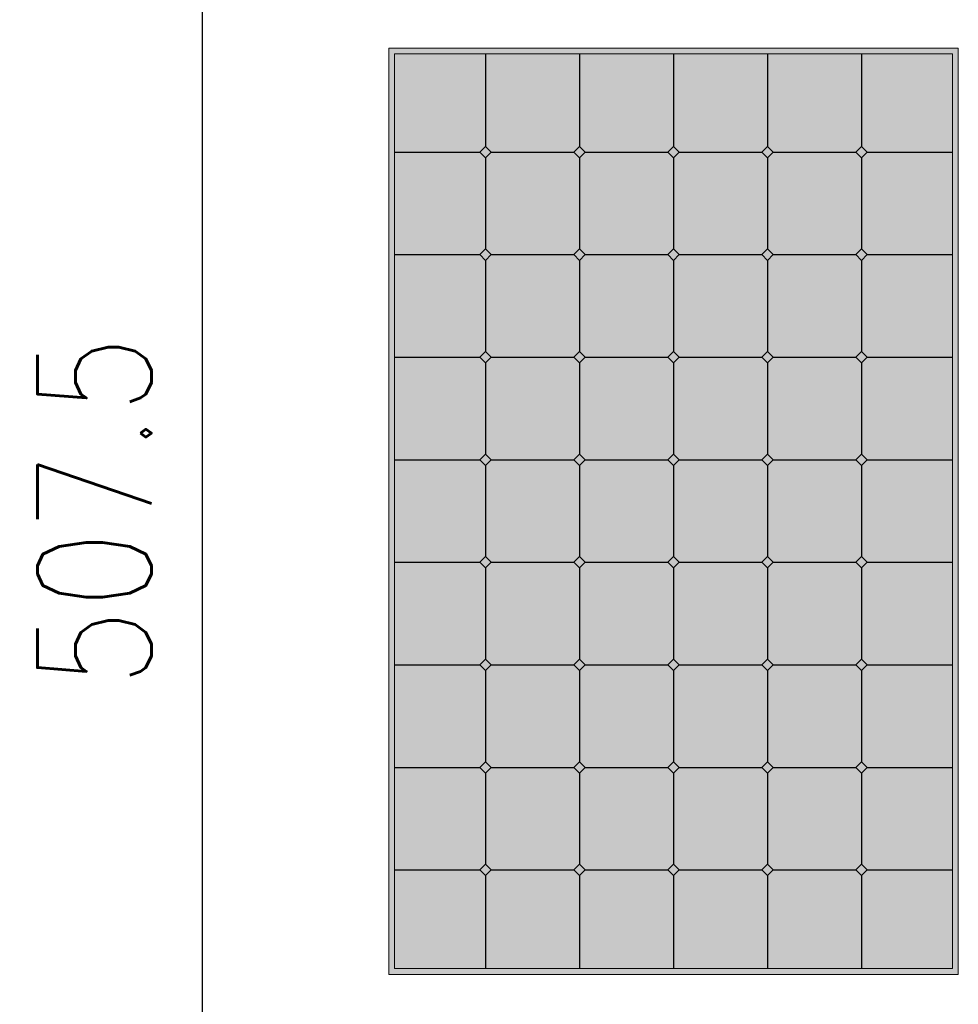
# Model space of a CAD drawing. Header units: millimetres. Extents: x -6697 to 21546, y -3389 to 18959.
# Tile 58 of 153: x -726 to -562, y 5604 to 5777. Entities that reach past the tile are written whole.
import ezdxf

# ---------------------------------------------------------------- set-up
doc = ezdxf.new("R2010")
doc.units = ezdxf.units.MM
doc.layers.add('2DS_OBJ', color=7, linetype='Continuous', lineweight=18, true_color=0xffdf7f)
doc.layers.add('JK-linie pomocnicze', color=40, linetype='Continuous', true_color=0xffbf00)
doc.layers.add('JK-ramka i tabelka', color=1, linetype='Continuous')
doc.layers.add('linie pomocnicze', color=30, linetype='Continuous')
doc.styles.add('WYM--ROMANSSHX-08', font='ROMANS.SHX', dxfattribs={"width": 0.8})
doc.dimstyles.new('ROMANSSHX-K1000250811010', dxfattribs={"dimscale": 100, "dimtxt": 0.2, "dimasz": 0.1, "dimexe": 0.05, "dimexo": 0.1, "dimgap": 0.09, "dimtad": 1, "dimdec": 1, "dimrnd": 0.5, "dimdsep": 46, "dimtxsty": 'WYM--ROMANSSHX-08', "dimblk1": 'ARCHTICK', "dimblk2": 'ARCHTICK', "dimsah": 1, "dimcen": 0.1, "dimclrd": 1, "dimclre": 1, "dimclrt": 2, "dimazin": 0, "dimtfac": 1, "dimtdec": 1, "dimtix": 1, "dimtmove": 2, "dimatfit": 3, "dimfxl": 1, "dimtolj": 1, "dimarcsym": 0})

# ---------------------------------------------------------------- blocks, each defined once
blk = doc.blocks.new('_ArchTick')
at = {"color": 0, "linetype": 'ByBlock', "const_width": 0.15}
blk.add_lwpolyline([(-0.5, -0.5), (0.5, 0.5)], dxfattribs=at)
blk = doc.blocks.new('*D272')
at = {"layer": 'Defpoints', "color": 0, "transparency": 16777216}
for p in [(-694.32, 5944.82), (-661.64, 5944.82), (-661.64, 5437.1)]:
    blk.add_point(p, dxfattribs=at)
at = {"layer": 'JK-ramka i tabelka', "color": 1, "lineweight": -2, "transparency": 16777216}
for p, q in [((-671.64, 5944.82), (-699.32, 5944.82)), ((-694.32, 5437.1), (-694.32, 5944.82)), ((-671.64, 5437.1), (-699.32, 5437.1))]:
    blk.add_line(p, q, dxfattribs=at)
at = {"layer": 'JK-ramka i tabelka', "color": 1, "lineweight": -2, "transparency": 16777216, "xscale": 10, "yscale": 10, "zscale": 10}
for p, rotation in [((-694.32, 5944.82), 90), ((-694.32, 5437.1), 270)]:
    blk.add_blockref('_ArchTick', p, dxfattribs=dict(at, rotation=rotation))
at = {"layer": 'JK-ramka i tabelka', "color": 2, "transparency": 16777216, "insert": (-713.32, 5690.96), "char_height": 20, "attachment_point": 5, "rotation": 90, "style": 'WYM--ROMANSSHX-08'}
blk.add_mtext('\\A1;507.5', dxfattribs=at)

msp = doc.modelspace()

# ---------------------------------------------------------------- hatches: boundary and pattern name
at = {"layer": 'linie pomocnicze'}
h = msp.add_hatch(color=256, dxfattribs=at)
h.dxf.hatch_style = 1
h.paths.add_polyline_path([(-661.64, 5772.25), (-661.64, 5609.67), (-561.64, 5609.67), (-561.64, 5772.25)])
h.paths.add_polyline_path([(-660.64, 5771.25), (-660.64, 5610.67), (-562.64, 5610.67), (-562.64, 5771.25)], flags=16)
h.paths.add_polyline_path([(-595.14, 5755), (-594.14, 5754), (-579.64, 5754), (-578.64, 5755), (-577.64, 5754), (-578.64, 5753), (-578.64, 5737), (-577.64, 5736), (-578.64, 5735), (-578.64, 5719), (-577.64, 5718), (-578.64, 5717), (-578.64, 5701), (-577.64, 5700), (-578.64, 5699), (-578.64, 5683), (-577.64, 5682), (-578.64, 5681), (-578.64, 5665), (-577.64, 5664), (-578.64, 5663), (-578.64, 5647), (-577.64, 5646), (-578.64, 5645), (-578.64, 5629), (-577.64, 5628), (-578.64, 5627), (-579.64, 5628), (-594.14, 5628), (-595.14, 5627), (-596.14, 5628), (-610.64, 5628), (-611.64, 5627), (-612.64, 5628), (-627.14, 5628), (-628.14, 5627), (-629.14, 5628), (-643.64, 5628), (-644.64, 5627), (-645.64, 5628), (-644.64, 5629), (-644.64, 5645), (-645.64, 5646), (-644.64, 5647), (-644.64, 5663), (-645.64, 5664), (-644.64, 5665), (-644.64, 5681), (-645.64, 5682), (-644.64, 5683), (-644.64, 5699), (-645.64, 5700), (-644.64, 5701), (-644.64, 5717), (-645.64, 5718), (-644.64, 5719), (-644.64, 5735), (-645.64, 5736), (-644.64, 5737), (-644.64, 5753), (-645.64, 5754), (-644.64, 5755), (-643.64, 5754), (-629.14, 5754), (-628.14, 5755), (-627.14, 5754), (-612.64, 5754), (-611.64, 5755), (-610.64, 5754), (-596.14, 5754)], flags=0)
h.paths.add_polyline_path([(-595.14, 5737), (-594.14, 5736), (-595.14, 5735), (-595.14, 5719), (-594.14, 5718), (-595.14, 5717), (-595.14, 5701), (-594.14, 5700), (-595.14, 5699), (-595.14, 5683), (-594.14, 5682), (-595.14, 5681), (-595.14, 5665), (-594.14, 5664), (-595.14, 5663), (-595.14, 5647), (-594.14, 5646), (-595.14, 5645), (-596.14, 5646), (-610.64, 5646), (-611.64, 5645), (-612.64, 5646), (-627.14, 5646), (-628.14, 5645), (-629.14, 5646), (-628.14, 5647), (-628.14, 5663), (-629.14, 5664), (-628.14, 5665), (-628.14, 5681), (-629.14, 5682), (-628.14, 5683), (-628.14, 5699), (-629.14, 5700), (-628.14, 5701), (-628.14, 5717), (-629.14, 5718), (-628.14, 5719), (-628.14, 5735), (-629.14, 5736), (-628.14, 5737), (-627.14, 5736), (-612.64, 5736), (-611.64, 5737), (-610.64, 5736), (-596.14, 5736)], flags=0)
h.paths.add_polyline_path([(-611.64, 5719), (-610.64, 5718), (-611.64, 5717), (-611.64, 5701), (-610.64, 5700), (-611.64, 5699), (-611.64, 5683), (-610.64, 5682), (-611.64, 5681), (-611.64, 5665), (-610.64, 5664), (-611.64, 5663), (-612.64, 5664), (-611.64, 5665), (-611.64, 5681), (-612.64, 5682), (-611.64, 5683), (-611.64, 5699), (-612.64, 5700), (-611.64, 5701), (-611.64, 5717), (-612.64, 5718)], flags=0)
at = {"layer": 'linie pomocnicze', "true_color": 0xadddf7, "transparency": 33554498}
h = msp.add_hatch(color=141, dxfattribs=at)
h.dxf.hatch_style = 1
h.paths.add_polyline_path([(-660.64, 5754), (-645.64, 5754), (-644.64, 5755), (-644.64, 5771.25), (-660.64, 5771.25)])
h.paths.add_polyline_path([(-644.64, 5755), (-643.64, 5754), (-629.14, 5754), (-628.14, 5755), (-628.14, 5771.25), (-644.64, 5771.25)])
h.paths.add_polyline_path([(-628.14, 5755), (-627.14, 5754), (-612.64, 5754), (-611.64, 5755), (-611.64, 5771.25), (-628.14, 5771.25)])
h.paths.add_polyline_path([(-596.14, 5754), (-595.14, 5755), (-595.14, 5771.25), (-611.64, 5771.25), (-611.64, 5755), (-610.64, 5754)])
h.paths.add_polyline_path([(-579.64, 5754), (-578.64, 5755), (-578.64, 5771.25), (-595.14, 5771.25), (-595.14, 5755), (-594.14, 5754)])
h.paths.add_polyline_path([(-562.64, 5754), (-562.64, 5771.25), (-578.64, 5771.25), (-578.64, 5755), (-577.64, 5754)])
h = msp.add_hatch(color=141, dxfattribs=at)
h.dxf.hatch_style = 1
h.paths.add_polyline_path([(-660.64, 5736), (-645.64, 5736), (-644.64, 5737), (-644.64, 5753), (-645.64, 5754), (-660.64, 5754)])
h.paths.add_polyline_path([(-643.64, 5754), (-644.64, 5753), (-644.64, 5737), (-643.64, 5736), (-629.14, 5736), (-628.14, 5737), (-628.14, 5753), (-629.14, 5754)])
h.paths.add_polyline_path([(-627.14, 5754), (-628.14, 5753), (-628.14, 5737), (-627.14, 5736), (-612.64, 5736), (-611.64, 5737), (-611.64, 5753), (-612.64, 5754)])
h.paths.add_polyline_path([(-595.14, 5753), (-596.14, 5754), (-610.64, 5754), (-611.64, 5753), (-611.64, 5737), (-610.64, 5736), (-596.14, 5736), (-595.14, 5737)])
h.paths.add_polyline_path([(-595.14, 5737), (-594.14, 5736), (-579.64, 5736), (-578.64, 5737), (-578.64, 5753), (-579.64, 5754), (-594.14, 5754), (-595.14, 5753)])
h.paths.add_polyline_path([(-578.64, 5737), (-577.64, 5736), (-562.64, 5736), (-562.64, 5754), (-577.64, 5754), (-578.64, 5753)])
h.paths.add_polyline_path([(-660.64, 5718), (-645.64, 5718), (-644.64, 5719), (-644.64, 5735), (-645.64, 5736), (-660.64, 5736)])
h.paths.add_polyline_path([(-628.14, 5735), (-629.14, 5736), (-643.64, 5736), (-644.64, 5735), (-644.64, 5719), (-643.64, 5718), (-629.14, 5718), (-628.14, 5719)])
h.paths.add_polyline_path([(-627.14, 5736), (-628.14, 5735), (-628.14, 5719), (-627.14, 5718), (-612.64, 5718), (-611.64, 5719), (-611.64, 5735), (-612.64, 5736)])
h.paths.add_polyline_path([(-611.64, 5719), (-610.64, 5718), (-596.14, 5718), (-595.14, 5719), (-595.14, 5735), (-596.14, 5736), (-610.64, 5736), (-611.64, 5735)])
h.paths.add_polyline_path([(-595.14, 5719), (-594.14, 5718), (-579.64, 5718), (-578.64, 5719), (-578.64, 5735), (-579.64, 5736), (-594.14, 5736), (-595.14, 5735)])
h.paths.add_polyline_path([(-578.64, 5719), (-577.64, 5718), (-562.64, 5718), (-562.64, 5736), (-577.64, 5736), (-578.64, 5735)])
h.paths.add_polyline_path([(-660.64, 5718), (-660.64, 5700), (-645.64, 5700), (-644.64, 5701), (-644.64, 5717), (-645.64, 5718)])
h.paths.add_polyline_path([(-644.64, 5701), (-643.64, 5700), (-629.14, 5700), (-628.14, 5701), (-628.14, 5717), (-629.14, 5718), (-643.64, 5718), (-644.64, 5717)])
h.paths.add_polyline_path([(-611.64, 5717), (-612.64, 5718), (-627.14, 5718), (-628.14, 5717), (-628.14, 5701), (-627.14, 5700), (-612.64, 5700), (-611.64, 5701)])
h.paths.add_polyline_path([(-611.64, 5701), (-610.64, 5700), (-596.14, 5700), (-595.14, 5701), (-595.14, 5717), (-596.14, 5718), (-610.64, 5718), (-611.64, 5717)])
h.paths.add_polyline_path([(-595.14, 5701), (-594.14, 5700), (-579.64, 5700), (-578.64, 5701), (-578.64, 5717), (-579.64, 5718), (-594.14, 5718), (-595.14, 5717)])
h.paths.add_polyline_path([(-578.64, 5701), (-577.64, 5700), (-562.64, 5700), (-562.64, 5718), (-577.64, 5718), (-578.64, 5717)])
h.paths.add_polyline_path([(-660.64, 5682), (-645.64, 5682), (-644.64, 5683), (-644.64, 5699), (-645.64, 5700), (-660.64, 5700)])
h.paths.add_polyline_path([(-629.14, 5682), (-628.14, 5683), (-628.14, 5699), (-629.14, 5700), (-643.64, 5700), (-644.64, 5699), (-644.64, 5683), (-643.64, 5682)])
h.paths.add_polyline_path([(-611.64, 5699), (-612.64, 5700), (-627.14, 5700), (-628.14, 5699), (-628.14, 5683), (-627.14, 5682), (-612.64, 5682), (-611.64, 5683)])
h.paths.add_polyline_path([(-611.64, 5683), (-610.64, 5682), (-596.14, 5682), (-595.14, 5683), (-595.14, 5699), (-596.14, 5700), (-610.64, 5700), (-611.64, 5699)])
h.paths.add_polyline_path([(-595.14, 5683), (-594.14, 5682), (-579.64, 5682), (-578.64, 5683), (-578.64, 5699), (-579.64, 5700), (-594.14, 5700), (-595.14, 5699)])
h.paths.add_polyline_path([(-578.64, 5683), (-577.64, 5682), (-562.64, 5682), (-562.64, 5700), (-577.64, 5700), (-578.64, 5699)])
h.paths.add_polyline_path([(-660.64, 5664), (-645.64, 5664), (-644.64, 5665), (-644.64, 5681), (-645.64, 5682), (-660.64, 5682)])
h.paths.add_polyline_path([(-644.64, 5665), (-643.64, 5664), (-629.14, 5664), (-628.14, 5665), (-628.14, 5681), (-629.14, 5682), (-643.64, 5682), (-644.64, 5681)])
h.paths.add_polyline_path([(-611.64, 5681), (-612.64, 5682), (-627.14, 5682), (-628.14, 5681), (-628.14, 5665), (-627.14, 5664), (-612.64, 5664), (-611.64, 5665)])
h.paths.add_polyline_path([(-611.64, 5665), (-610.64, 5664), (-596.14, 5664), (-595.14, 5665), (-595.14, 5681), (-596.14, 5682), (-610.64, 5682), (-611.64, 5681)])
h.paths.add_polyline_path([(-595.14, 5665), (-594.14, 5664), (-579.64, 5664), (-578.64, 5665), (-578.64, 5681), (-579.64, 5682), (-594.14, 5682), (-595.14, 5681)])
h.paths.add_polyline_path([(-578.64, 5665), (-577.64, 5664), (-562.64, 5664), (-562.64, 5682), (-577.64, 5682), (-578.64, 5681)])
h.paths.add_polyline_path([(-660.64, 5664), (-660.64, 5646), (-645.64, 5646), (-644.64, 5647), (-644.64, 5663), (-645.64, 5664)])
h.paths.add_polyline_path([(-628.14, 5663), (-629.14, 5664), (-643.64, 5664), (-644.64, 5663), (-644.64, 5647), (-643.64, 5646), (-629.14, 5646), (-628.14, 5647)])
h.paths.add_polyline_path([(-611.64, 5663), (-612.64, 5664), (-627.14, 5664), (-628.14, 5663), (-628.14, 5647), (-627.14, 5646), (-612.64, 5646), (-611.64, 5647)])
h.paths.add_polyline_path([(-611.64, 5647), (-610.64, 5646), (-596.14, 5646), (-595.14, 5647), (-595.14, 5663), (-596.14, 5664), (-610.64, 5664), (-611.64, 5663)])
h.paths.add_polyline_path([(-578.64, 5663), (-579.64, 5664), (-594.14, 5664), (-595.14, 5663), (-595.14, 5647), (-594.14, 5646), (-579.64, 5646), (-578.64, 5647)])
h.paths.add_polyline_path([(-578.64, 5647), (-577.64, 5646), (-562.64, 5646), (-562.64, 5664), (-577.64, 5664), (-578.64, 5663)])
h.paths.add_polyline_path([(-644.64, 5645), (-645.64, 5646), (-660.64, 5646), (-660.64, 5628), (-645.64, 5628), (-644.64, 5629)])
h.paths.add_polyline_path([(-628.14, 5645), (-629.14, 5646), (-643.64, 5646), (-644.64, 5645), (-644.64, 5629), (-643.64, 5628), (-629.14, 5628), (-628.14, 5629)])
h.paths.add_polyline_path([(-611.64, 5645), (-612.64, 5646), (-627.14, 5646), (-628.14, 5645), (-628.14, 5629), (-627.14, 5628), (-612.64, 5628), (-611.64, 5629)])
h.paths.add_polyline_path([(-595.14, 5645), (-596.14, 5646), (-610.64, 5646), (-611.64, 5645), (-611.64, 5629), (-610.64, 5628), (-596.14, 5628), (-595.14, 5629)])
h.paths.add_polyline_path([(-595.14, 5629), (-594.14, 5628), (-579.64, 5628), (-578.64, 5629), (-578.64, 5645), (-579.64, 5646), (-594.14, 5646), (-595.14, 5645)])
h.paths.add_polyline_path([(-562.64, 5646), (-577.64, 5646), (-578.64, 5645), (-578.64, 5629), (-577.64, 5628), (-562.64, 5628)])
h.paths.add_polyline_path([(-644.64, 5627), (-645.64, 5628), (-660.64, 5628), (-660.64, 5610.67), (-644.64, 5610.67)])
h.paths.add_polyline_path([(-628.14, 5627), (-629.14, 5628), (-643.64, 5628), (-644.64, 5627), (-644.64, 5610.67), (-628.14, 5610.67)])
h.paths.add_polyline_path([(-627.14, 5628), (-628.14, 5627), (-628.14, 5610.67), (-611.64, 5610.67), (-611.64, 5627), (-612.64, 5628)])
h.paths.add_polyline_path([(-610.64, 5628), (-611.64, 5627), (-611.64, 5610.67), (-595.14, 5610.67), (-595.14, 5627), (-596.14, 5628)])
h.paths.add_polyline_path([(-595.14, 5610.67), (-578.64, 5610.67), (-578.64, 5627), (-579.64, 5628), (-594.14, 5628), (-595.14, 5627)])
h.paths.add_polyline_path([(-562.64, 5628), (-577.64, 5628), (-578.64, 5627), (-578.64, 5610.67), (-562.64, 5610.67)])
at = {"layer": 'linie pomocnicze'}
h = msp.add_hatch(color=256, dxfattribs=at)
h.dxf.hatch_style = 1
h.paths.add_polyline_path([(-595.14, 5755), (-596.14, 5754), (-595.14, 5753), (-594.14, 5754)])
h.paths.add_polyline_path([(-578.64, 5755), (-579.64, 5754), (-578.64, 5753), (-577.64, 5754)])
h.paths.add_polyline_path([(-611.64, 5755), (-612.64, 5754), (-611.64, 5753), (-610.64, 5754)])
h.paths.add_polyline_path([(-629.14, 5754), (-628.14, 5753), (-627.14, 5754), (-628.14, 5755)])
h.paths.add_polyline_path([(-645.64, 5754), (-644.64, 5753), (-643.64, 5754), (-644.64, 5755)])
h = msp.add_hatch(color=256, dxfattribs=at)
h.dxf.hatch_style = 1
h.paths.add_polyline_path([(-644.64, 5735), (-643.64, 5736), (-644.64, 5737), (-645.64, 5736)])
h.paths.add_polyline_path([(-628.14, 5735), (-627.14, 5736), (-628.14, 5737), (-629.14, 5736)])
h.paths.add_polyline_path([(-611.64, 5737), (-612.64, 5736), (-611.64, 5735), (-610.64, 5736)])
h.paths.add_polyline_path([(-596.14, 5736), (-595.14, 5735), (-594.14, 5736), (-595.14, 5737)])
h.paths.add_polyline_path([(-578.64, 5737), (-579.64, 5736), (-578.64, 5735), (-577.64, 5736)])
h = msp.add_hatch(color=256, dxfattribs=at)
h.dxf.hatch_style = 1
h.paths.add_polyline_path([(-644.64, 5719), (-645.64, 5718), (-644.64, 5717), (-643.64, 5718)])
h.paths.add_polyline_path([(-627.14, 5718), (-628.14, 5719), (-629.14, 5718), (-628.14, 5717)])
h.paths.add_polyline_path([(-612.64, 5718), (-611.64, 5717), (-610.64, 5718), (-611.64, 5719)])
h.paths.add_polyline_path([(-595.14, 5719), (-596.14, 5718), (-595.14, 5717), (-594.14, 5718)])
h.paths.add_polyline_path([(-578.64, 5719), (-579.64, 5718), (-578.64, 5717), (-577.64, 5718)])
h = msp.add_hatch(color=256, dxfattribs=at)
h.dxf.hatch_style = 1
h.paths.add_polyline_path([(-644.64, 5701), (-645.64, 5700), (-644.64, 5699), (-643.64, 5700)])
h.paths.add_polyline_path([(-628.14, 5701), (-629.14, 5700), (-628.14, 5699), (-627.14, 5700)])
h.paths.add_polyline_path([(-612.64, 5700), (-611.64, 5699), (-610.64, 5700), (-611.64, 5701)])
h.paths.add_polyline_path([(-596.14, 5700), (-595.14, 5699), (-594.14, 5700), (-595.14, 5701)])
h.paths.add_polyline_path([(-579.64, 5700), (-578.64, 5699), (-577.64, 5700), (-578.64, 5701)])
h = msp.add_hatch(color=256, dxfattribs=at)
h.dxf.hatch_style = 1
h.paths.add_polyline_path([(-645.64, 5682), (-644.64, 5681), (-643.64, 5682), (-644.64, 5683)])
h.paths.add_polyline_path([(-629.14, 5682), (-628.14, 5681), (-627.14, 5682), (-628.14, 5683)])
h.paths.add_polyline_path([(-612.64, 5682), (-611.64, 5681), (-610.64, 5682), (-611.64, 5683)])
h.paths.add_polyline_path([(-596.14, 5682), (-595.14, 5681), (-594.14, 5682), (-595.14, 5683)])
h.paths.add_polyline_path([(-577.64, 5682), (-578.64, 5683), (-579.64, 5682), (-578.64, 5681)])
h = msp.add_hatch(color=256, dxfattribs=at)
h.dxf.hatch_style = 1
h.paths.add_polyline_path([(-645.64, 5664), (-644.64, 5663), (-643.64, 5664), (-644.64, 5665)])
h.paths.add_polyline_path([(-628.14, 5663), (-627.14, 5664), (-628.14, 5665), (-629.14, 5664)])
h.paths.add_polyline_path([(-612.64, 5664), (-611.64, 5663), (-610.64, 5664), (-611.64, 5665)])
h.paths.add_polyline_path([(-595.14, 5665), (-596.14, 5664), (-595.14, 5663), (-594.14, 5664)])
h.paths.add_polyline_path([(-579.64, 5664), (-578.64, 5663), (-577.64, 5664), (-578.64, 5665)])
h = msp.add_hatch(color=256, dxfattribs=at)
h.dxf.hatch_style = 1
h.paths.add_polyline_path([(-644.64, 5645), (-643.64, 5646), (-644.64, 5647), (-645.64, 5646)])
h.paths.add_polyline_path([(-629.14, 5646), (-628.14, 5645), (-627.14, 5646), (-628.14, 5647)])
h.paths.add_polyline_path([(-611.64, 5645), (-610.64, 5646), (-611.64, 5647), (-612.64, 5646)])
h.paths.add_polyline_path([(-594.14, 5646), (-595.14, 5647), (-596.14, 5646), (-595.14, 5645)])
h.paths.add_polyline_path([(-579.64, 5646), (-578.64, 5645), (-577.64, 5646), (-578.64, 5647)])
h = msp.add_hatch(color=256, dxfattribs=at)
h.dxf.hatch_style = 1
h.paths.add_polyline_path([(-644.64, 5629), (-645.64, 5628), (-644.64, 5627), (-643.64, 5628)])
h.paths.add_polyline_path([(-628.14, 5629), (-629.14, 5628), (-628.14, 5627), (-627.14, 5628)])
h.paths.add_polyline_path([(-611.64, 5629), (-612.64, 5628), (-611.64, 5627), (-610.64, 5628)])
h.paths.add_polyline_path([(-596.14, 5628), (-595.14, 5627), (-594.14, 5628), (-595.14, 5629)])
h.paths.add_polyline_path([(-578.64, 5629), (-579.64, 5628), (-578.64, 5627), (-577.64, 5628)])

# ---------------------------------------------------------------- linework, layer by layer
at = {"layer": '2DS_OBJ'}
for points in [[(-561.64, 5772.25), (-561.64, 5609.67), (-661.64, 5609.67), (-661.64, 5772.25)], [(-562.64, 5771.25), (-562.64, 5610.67), (-660.64, 5610.67), (-660.64, 5771.25)]]:
    msp.add_lwpolyline(points, close=True, dxfattribs=at)
at = {"layer": 'JK-linie pomocnicze'}
for p, q in [((-644.64, 5771.25), (-644.64, 5755)), ((-628.14, 5771.25), (-628.14, 5755)), ((-611.64, 5771.25), (-611.64, 5755)), ((-595.14, 5771.25), (-595.14, 5755)), ((-578.64, 5771.25), (-578.64, 5755)), ((-660.64, 5754), (-645.64, 5754)), ((-645.64, 5754), (-644.64, 5755)), ((-644.64, 5753), (-645.64, 5754)), ((-644.64, 5755), (-643.64, 5754)), ((-643.64, 5754), (-644.64, 5753)), ((-643.64, 5754), (-629.14, 5754)), ((-629.14, 5754), (-628.14, 5755)), ((-628.14, 5753), (-629.14, 5754)), ((-628.14, 5755), (-627.14, 5754)), ((-627.14, 5754), (-628.14, 5753)), ((-627.14, 5754), (-612.64, 5754)), ((-612.64, 5754), (-611.64, 5755)), ((-611.64, 5753), (-612.64, 5754)), ((-611.64, 5755), (-610.64, 5754)), ((-610.64, 5754), (-611.64, 5753)), ((-610.64, 5754), (-596.14, 5754)), ((-596.14, 5754), (-595.14, 5755)), ((-595.14, 5753), (-596.14, 5754)), ((-595.14, 5755), (-594.14, 5754)), ((-594.14, 5754), (-595.14, 5753)), ((-594.14, 5754), (-579.64, 5754)), ((-579.64, 5754), (-578.64, 5755)), ((-578.64, 5753), (-579.64, 5754)), ((-578.64, 5755), (-577.64, 5754)), ((-577.64, 5754), (-578.64, 5753)), ((-577.64, 5754), (-562.64, 5754)), ((-644.64, 5753), (-644.64, 5737)), ((-628.14, 5753), (-628.14, 5737)), ((-611.64, 5753), (-611.64, 5737)), ((-595.14, 5753), (-595.14, 5737)), ((-578.64, 5753), (-578.64, 5737)), ((-645.64, 5736), (-644.64, 5737)), ((-644.64, 5737), (-643.64, 5736)), ((-629.14, 5736), (-628.14, 5737)), ((-628.14, 5737), (-627.14, 5736)), ((-612.64, 5736), (-611.64, 5737)), ((-611.64, 5737), (-610.64, 5736)), ((-596.14, 5736), (-595.14, 5737)), ((-595.14, 5737), (-594.14, 5736)), ((-579.64, 5736), (-578.64, 5737)), ((-578.64, 5737), (-577.64, 5736)), ((-660.64, 5736), (-645.64, 5736)), ((-644.64, 5735), (-645.64, 5736)), ((-643.64, 5736), (-644.64, 5735)), ((-644.64, 5735), (-644.64, 5719)), ((-643.64, 5736), (-629.14, 5736)), ((-628.14, 5735), (-629.14, 5736)), ((-627.14, 5736), (-628.14, 5735)), ((-628.14, 5735), (-628.14, 5719)), ((-627.14, 5736), (-612.64, 5736)), ((-611.64, 5735), (-612.64, 5736)), ((-610.64, 5736), (-611.64, 5735)), ((-611.64, 5735), (-611.64, 5719)), ((-610.64, 5736), (-596.14, 5736)), ((-595.14, 5735), (-596.14, 5736)), ((-594.14, 5736), (-595.14, 5735)), ((-595.14, 5735), (-595.14, 5719)), ((-594.14, 5736), (-579.64, 5736)), ((-578.64, 5735), (-579.64, 5736)), ((-577.64, 5736), (-578.64, 5735)), ((-578.64, 5735), (-578.64, 5719)), ((-577.64, 5736), (-562.64, 5736)), ((-660.64, 5718), (-645.64, 5718)), ((-645.64, 5718), (-644.64, 5719)), ((-644.64, 5717), (-645.64, 5718)), ((-644.64, 5719), (-643.64, 5718)), ((-643.64, 5718), (-644.64, 5717)), ((-643.64, 5718), (-629.14, 5718)), ((-629.14, 5718), (-628.14, 5719)), ((-628.14, 5717), (-629.14, 5718)), ((-628.14, 5719), (-627.14, 5718)), ((-627.14, 5718), (-628.14, 5717)), ((-627.14, 5718), (-612.64, 5718)), ((-612.64, 5718), (-611.64, 5719)), ((-611.64, 5717), (-612.64, 5718)), ((-611.64, 5719), (-610.64, 5718)), ((-610.64, 5718), (-611.64, 5717)), ((-610.64, 5718), (-596.14, 5718)), ((-596.14, 5718), (-595.14, 5719)), ((-595.14, 5717), (-596.14, 5718)), ((-595.14, 5719), (-594.14, 5718)), ((-594.14, 5718), (-595.14, 5717)), ((-594.14, 5718), (-579.64, 5718)), ((-579.64, 5718), (-578.64, 5719)), ((-578.64, 5717), (-579.64, 5718)), ((-578.64, 5719), (-577.64, 5718)), ((-577.64, 5718), (-578.64, 5717)), ((-577.64, 5718), (-562.64, 5718)), ((-644.64, 5717), (-644.64, 5701)), ((-628.14, 5717), (-628.14, 5701)), ((-611.64, 5717), (-611.64, 5701)), ((-595.14, 5717), (-595.14, 5701)), ((-578.64, 5717), (-578.64, 5701)), ((-645.64, 5700), (-644.64, 5701)), ((-644.64, 5701), (-643.64, 5700)), ((-629.14, 5700), (-628.14, 5701)), ((-628.14, 5701), (-627.14, 5700)), ((-612.64, 5700), (-611.64, 5701)), ((-611.64, 5701), (-610.64, 5700)), ((-596.14, 5700), (-595.14, 5701)), ((-595.14, 5701), (-594.14, 5700)), ((-579.64, 5700), (-578.64, 5701)), ((-578.64, 5701), (-577.64, 5700)), ((-660.64, 5700), (-645.64, 5700)), ((-644.64, 5699), (-645.64, 5700)), ((-643.64, 5700), (-644.64, 5699)), ((-644.64, 5699), (-644.64, 5683)), ((-643.64, 5700), (-629.14, 5700)), ((-628.14, 5699), (-629.14, 5700)), ((-627.14, 5700), (-628.14, 5699)), ((-628.14, 5699), (-628.14, 5683)), ((-627.14, 5700), (-612.64, 5700)), ((-611.64, 5699), (-612.64, 5700)), ((-610.64, 5700), (-611.64, 5699)), ((-611.64, 5699), (-611.64, 5683)), ((-610.64, 5700), (-596.14, 5700)), ((-595.14, 5699), (-596.14, 5700)), ((-594.14, 5700), (-595.14, 5699)), ((-595.14, 5699), (-595.14, 5683)), ((-594.14, 5700), (-579.64, 5700)), ((-578.64, 5699), (-579.64, 5700)), ((-577.64, 5700), (-578.64, 5699)), ((-578.64, 5699), (-578.64, 5683)), ((-577.64, 5700), (-562.64, 5700)), ((-645.64, 5682), (-644.64, 5683)), ((-644.64, 5683), (-643.64, 5682)), ((-629.14, 5682), (-628.14, 5683)), ((-628.14, 5683), (-627.14, 5682)), ((-612.64, 5682), (-611.64, 5683)), ((-611.64, 5683), (-610.64, 5682)), ((-596.14, 5682), (-595.14, 5683)), ((-595.14, 5683), (-594.14, 5682)), ((-579.64, 5682), (-578.64, 5683)), ((-578.64, 5683), (-577.64, 5682)), ((-660.64, 5682), (-645.64, 5682)), ((-644.64, 5681), (-645.64, 5682)), ((-643.64, 5682), (-644.64, 5681)), ((-643.64, 5682), (-629.14, 5682)), ((-628.14, 5681), (-629.14, 5682)), ((-627.14, 5682), (-628.14, 5681)), ((-627.14, 5682), (-612.64, 5682)), ((-611.64, 5681), (-612.64, 5682)), ((-610.64, 5682), (-611.64, 5681)), ((-610.64, 5682), (-596.14, 5682)), ((-595.14, 5681), (-596.14, 5682)), ((-594.14, 5682), (-595.14, 5681)), ((-594.14, 5682), (-579.64, 5682)), ((-578.64, 5681), (-579.64, 5682)), ((-577.64, 5682), (-578.64, 5681)), ((-577.64, 5682), (-562.64, 5682)), ((-644.64, 5681), (-644.64, 5665)), ((-628.14, 5681), (-628.14, 5665)), ((-611.64, 5681), (-611.64, 5665)), ((-595.14, 5681), (-595.14, 5665)), ((-578.64, 5681), (-578.64, 5665)), ((-660.64, 5664), (-645.64, 5664)), ((-645.64, 5664), (-644.64, 5665)), ((-644.64, 5663), (-645.64, 5664)), ((-644.64, 5665), (-643.64, 5664)), ((-643.64, 5664), (-644.64, 5663)), ((-643.64, 5664), (-629.14, 5664)), ((-629.14, 5664), (-628.14, 5665)), ((-628.14, 5663), (-629.14, 5664)), ((-628.14, 5665), (-627.14, 5664)), ((-627.14, 5664), (-628.14, 5663)), ((-627.14, 5664), (-612.64, 5664)), ((-612.64, 5664), (-611.64, 5665)), ((-611.64, 5663), (-612.64, 5664)), ((-611.64, 5665), (-610.64, 5664)), ((-610.64, 5664), (-611.64, 5663)), ((-610.64, 5664), (-596.14, 5664)), ((-596.14, 5664), (-595.14, 5665)), ((-595.14, 5663), (-596.14, 5664)), ((-595.14, 5665), (-594.14, 5664)), ((-594.14, 5664), (-595.14, 5663)), ((-594.14, 5664), (-579.64, 5664)), ((-579.64, 5664), (-578.64, 5665)), ((-578.64, 5663), (-579.64, 5664)), ((-578.64, 5665), (-577.64, 5664)), ((-577.64, 5664), (-578.64, 5663)), ((-577.64, 5664), (-562.64, 5664)), ((-644.64, 5663), (-644.64, 5647)), ((-628.14, 5663), (-628.14, 5647)), ((-611.64, 5663), (-611.64, 5647)), ((-595.14, 5663), (-595.14, 5647)), ((-578.64, 5663), (-578.64, 5647)), ((-645.64, 5646), (-644.64, 5647)), ((-644.64, 5647), (-643.64, 5646)), ((-629.14, 5646), (-628.14, 5647)), ((-628.14, 5647), (-627.14, 5646)), ((-612.64, 5646), (-611.64, 5647)), ((-611.64, 5647), (-610.64, 5646)), ((-596.14, 5646), (-595.14, 5647)), ((-595.14, 5647), (-594.14, 5646)), ((-579.64, 5646), (-578.64, 5647)), ((-578.64, 5647), (-577.64, 5646)), ((-660.64, 5646), (-645.64, 5646)), ((-644.64, 5645), (-645.64, 5646)), ((-643.64, 5646), (-644.64, 5645)), ((-644.64, 5645), (-644.64, 5629)), ((-643.64, 5646), (-629.14, 5646)), ((-628.14, 5645), (-629.14, 5646)), ((-627.14, 5646), (-628.14, 5645)), ((-628.14, 5645), (-628.14, 5629)), ((-627.14, 5646), (-612.64, 5646)), ((-611.64, 5645), (-612.64, 5646)), ((-610.64, 5646), (-611.64, 5645)), ((-611.64, 5645), (-611.64, 5629)), ((-610.64, 5646), (-596.14, 5646)), ((-595.14, 5645), (-596.14, 5646)), ((-594.14, 5646), (-595.14, 5645)), ((-595.14, 5645), (-595.14, 5629)), ((-594.14, 5646), (-579.64, 5646)), ((-578.64, 5645), (-579.64, 5646)), ((-577.64, 5646), (-578.64, 5645)), ((-578.64, 5645), (-578.64, 5629)), ((-577.64, 5646), (-562.64, 5646)), ((-660.64, 5628), (-645.64, 5628)), ((-645.64, 5628), (-644.64, 5629)), ((-644.64, 5627), (-645.64, 5628)), ((-644.64, 5629), (-643.64, 5628)), ((-643.64, 5628), (-644.64, 5627)), ((-643.64, 5628), (-629.14, 5628)), ((-629.14, 5628), (-628.14, 5629)), ((-628.14, 5627), (-629.14, 5628)), ((-628.14, 5629), (-627.14, 5628)), ((-627.14, 5628), (-628.14, 5627)), ((-627.14, 5628), (-612.64, 5628)), ((-612.64, 5628), (-611.64, 5629)), ((-611.64, 5627), (-612.64, 5628)), ((-611.64, 5629), (-610.64, 5628)), ((-610.64, 5628), (-611.64, 5627)), ((-610.64, 5628), (-596.14, 5628)), ((-596.14, 5628), (-595.14, 5629)), ((-595.14, 5627), (-596.14, 5628)), ((-595.14, 5629), (-594.14, 5628)), ((-594.14, 5628), (-595.14, 5627)), ((-594.14, 5628), (-579.64, 5628)), ((-579.64, 5628), (-578.64, 5629)), ((-578.64, 5627), (-579.64, 5628)), ((-578.64, 5629), (-577.64, 5628)), ((-577.64, 5628), (-578.64, 5627)), ((-577.64, 5628), (-562.64, 5628)), ((-644.64, 5627), (-644.64, 5610.67)), ((-628.14, 5627), (-628.14, 5610.67)), ((-611.64, 5627), (-611.64, 5610.67)), ((-595.14, 5627), (-595.14, 5610.67)), ((-578.64, 5627), (-578.64, 5610.67))]:
    msp.add_line(p, q, dxfattribs=at)

# ---------------------------------------------------------------- dimensions: what is measured, and where the dimension line sits
at = {"layer": 'JK-ramka i tabelka'}
dim = msp.add_linear_dim(base=(-694.32, 5944.82), p1=(-661.64, 5437.1), p2=(-661.64, 5944.82), angle=90, dimstyle='ROMANSSHX-K1000250811010', dxfattribs=at)
dim.commit()
dim.dimension.update_dxf_attribs({"geometry": '*D272', "text_midpoint": (-713.32, 5690.96)})

doc.saveas('drawing.dxf')
